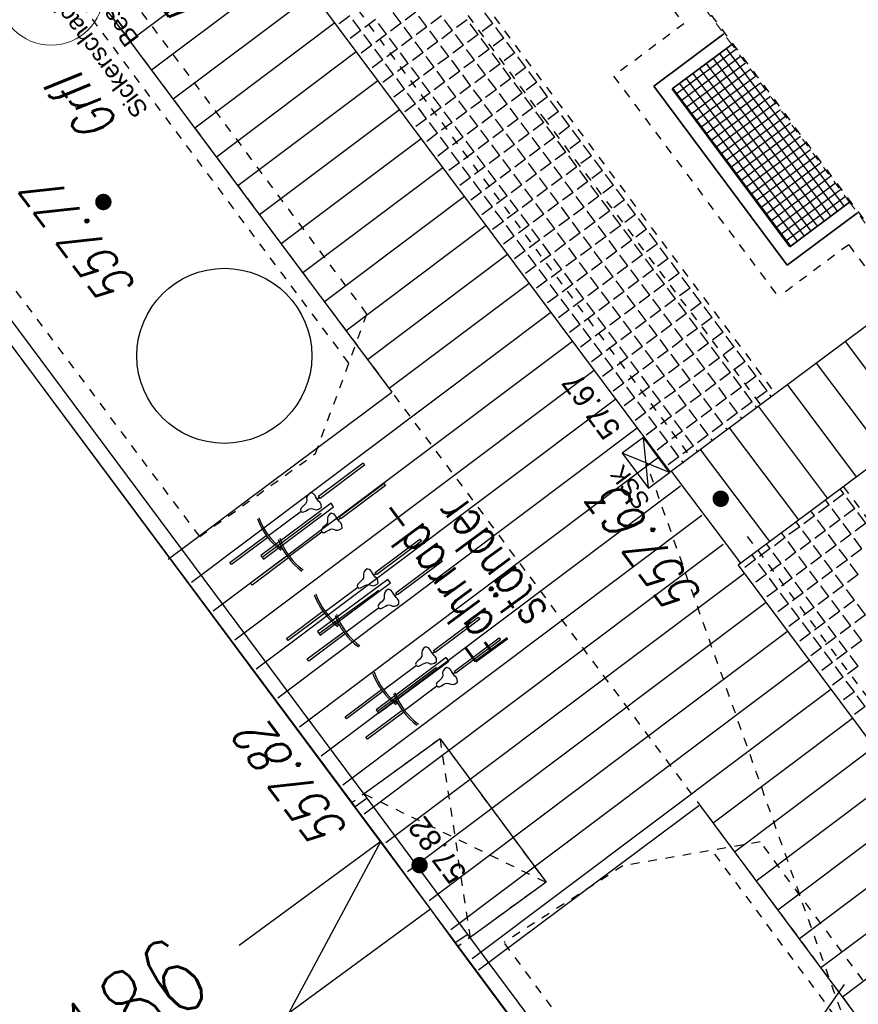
# Model space of a CAD drawing. Header units: metres. Extents: x 2 to 485, y 6 to 594.
# Tile 48 of 176: x 231 to 241, y 229 to 241. Entities that reach past the tile are written whole.
import ezdxf
from ezdxf.enums import TextEntityAlignment as Align

# ---------------------------------------------------------------- set-up
doc = ezdxf.new("R2010")
doc.units = ezdxf.units.M
doc.header["$LTSCALE"] = 0.0125
for name, pattern in [('237-14_Züricher Str._GL_3_RW_2014-11-28_bea$0$STRICHLINIE2', [9.525, 6.35, -3.175]), ('237-14_Züricher Str._GL_3_RW_2014-11-28_bea$0$STRICHPUNKT2', [12.7, 6.35, -3.175, 0, -3.175]), ('250', [0]), ('260241_A_bea$0$GESTRICHELTX2', [0.7, 0.5, -0.2]), ('260241_A_bea$0$PUNKTIERT', [0.2, 0, -0.2]), ('GESTRICHELT', [0.4, 0.2, -0.2]), ('GEWOFAG_Hof 3_141022_Grundriss_bea$0$AUSGEZOGEN', [0]), ('GEWOFAG_Hof 3_141022_Grundriss_bea$0$VERDECKT2_S2', [0.15, 0.1, -0.05])]:
    doc.linetypes.add(name, pattern=pattern)
for name, color, linetype in [('237-14_Züricher Str._GL_3_RW_2014-11-28_bea$0$_GRU_Drainage', 54, '237-14_Züricher Str._GL_3_RW_2014-11-28_bea$0$STRICHPUNKT2'), ('237-14_Züricher Str._GL_3_RW_2014-11-28_bea$0$_GRU_Regenwasser', 150, '237-14_Züricher Str._GL_3_RW_2014-11-28_bea$0$STRICHLINIE2'), ('260241_A_bea$0$B10_GEBAEUDE', 1, 'Continuous'), ('260241_A_bea$0$B13_GEB_ZUBEHOER', 12, 'Continuous'), ('260241_A_bea$0$B14_GEB_ZUB_GESTR', 12, 'Continuous'), ('260241_A_bea$0$B15_GEB_TXT', 12, 'Continuous'), ('260241_A_bea$0$B25_EINFASS_GEPKT', 7, '260241_A_bea$0$PUNKTIERT'), ('260241_A_bea$0$B28_VEINFASS_TXT', 5, 'Continuous'), ('260241_A_bea$0$B34_ZUBEHOER_1', 6, 'Continuous'), ('260241_A_bea$0$B53_HAUPTHOEHEN', 4, 'Continuous'), ('260241_A_bea$0$B54_HOEHEN', 253, 'Continuous'), ('f_baum', 3, 'Continuous'), ('f_entwässerung', 170, 'Continuous'), ('f_fahrrad', 201, 'Continuous'), ('f_fahrradbügel', 152, 'Continuous'), ('f_feuerwehr', 10, 'Continuous'), ('f_schraff', 251, 'Continuous'), ('f_text_100', 7, 'Continuous'), ('f_weg', 2, 'Continuous')]:
    doc.layers.add(name, color=color, linetype=linetype)
doc.layers.add('GEWOFAG_Hof 3_141022_Grundriss_bea$0$STANDARD', color=7, linetype='GEWOFAG_Hof 3_141022_Grundriss_bea$0$AUSGEZOGEN', lineweight=13)
doc.styles.add('260241_A_bea$0$ROMANS', font='ROMANS')
doc.styles.add('GEWOFAG_Hof 3_141022_Grundriss_bea$0$ARIAL', font='arial.ttf')

# ---------------------------------------------------------------- blocks, each defined once
blk = doc.blocks.new('260241_A_bea$0$HOEHENPKT_ZENTR')
at = {"const_width": 0.75}
blk.add_lwpolyline([(-0.375, 0, 1), (0.375, 0, 1)], format="xyb", close=True, dxfattribs=at)

msp = doc.modelspace()

# ---------------------------------------------------------------- linework, layer by layer
at = {"layer": '237-14_Züricher Str._GL_3_RW_2014-11-28_bea$0$_GRU_Drainage'}
for p, q in [((233.202, 248.418), (239.062, 240.563)), ((239.062, 240.563), (238.261, 239.965)), ((238.261, 239.965), (240.144, 237.44)), ((240.946, 238.038), (240.144, 237.44)), ((240.946, 238.038), (249.322, 226.813))]:
    msp.add_line(p, q, dxfattribs=at)
at = {"layer": '237-14_Züricher Str._GL_3_RW_2014-11-28_bea$0$_GRU_Regenwasser', "ltscale": 0.05}
msp.add_line((241.189, 228.348), (238.638, 235.542), dxfattribs=at)
at = {"layer": '260241_A_bea$0$B10_GEBAEUDE', "color": 7, "linetype": 'Continuous'}
for p, q in [((235.273, 231.664), (227.198, 242.499)), ((235.308, 231.615), (235.273, 231.664)), ((235.6, 231.222), (235.308, 231.615)), ((236.168, 230.449), (235.6, 231.222)), ((236.449, 230.062), (236.168, 230.449)), ((236.48, 230.019), (236.449, 230.062)), ((241.94, 222.7), (236.48, 230.019))]:
    msp.add_line(p, q, dxfattribs=at)
at = {"layer": '260241_A_bea$0$B13_GEB_ZUBEHOER', "color": 7, "linetype": 'Continuous'}
for p, q in [((235.446, 231.716), (227.341, 242.597)), ((236.277, 232.393), (235.411, 231.763)), ((236.277, 232.393), (237.488, 230.754)), ((235.446, 231.716), (235.308, 231.615)), ((236.594, 230.158), (235.446, 231.716)), ((233.984, 230.035), (235.6, 231.222)), ((235.6, 231.222), (234.551, 229.262)), ((237.488, 230.754), (236.62, 230.122)), ((234.551, 229.262), (236.168, 230.449)), ((236.594, 230.158), (236.449, 230.062)), ((242.112, 222.753), (236.594, 230.158))]:
    msp.add_line(p, q, dxfattribs=at)
at = {"layer": '260241_A_bea$0$B14_GEB_ZUB_GESTR', "color": 7, "linetype": '260241_A_bea$0$GESTRICHELTX2'}
for p, q in [((236.277, 232.393), (236.62, 230.122)), ((235.411, 231.763), (237.488, 230.754))]:
    msp.add_line(p, q, dxfattribs=at)
at = {"layer": '260241_A_bea$0$B25_EINFASS_GEPKT', "color": 7, "linetype": '260241_A_bea$0$PUNKTIERT', "ltscale": 0.5}
for p, q in [((231.844, 247.092), (237.456, 239.49)), ((231.044, 246.493), (239.16, 235.584)), ((235.442, 237.246), (230.78, 243.497)), ((235.235, 236.686), (230.224, 243.406)), ((233.532, 234.704), (227.763, 242.418)), ((237.456, 239.49), (239.962, 236.181)), ((234.855, 235.651), (235.442, 237.246)), ((233.532, 234.704), (234.855, 235.651)), ((239.788, 234.704), (246.867, 225.222)), ((236.277, 232.393), (235.273, 231.664)), ((236.277, 232.393), (237.488, 230.754)), ((239.936, 231.215), (238.366, 230.94)), ((242.062, 228.35), (239.936, 231.215)), ((241.86, 227.783), (239.385, 231.119)), ((238.366, 230.94), (237.009, 230.065)), ((237.488, 230.754), (236.48, 230.019)), ((240.166, 225.791), (237.009, 230.065))]:
    msp.add_line(p, q, dxfattribs=at)
at = {"layer": '260241_A_bea$0$B28_VEINFASS_TXT', "color": 252, "linetype": 'Continuous'}
msp.add_line((240.895, 229.585), (240.582, 229.14), dxfattribs=at)
at = {"layer": '260241_A_bea$0$B34_ZUBEHOER_1', "color": 252, "linetype": 'Continuous'}
for p, q in [((234.245, 234.466), (234.921, 234.97)), ((234.894, 233.597), (235.579, 234.089)), ((236.237, 233.208), (235.561, 232.704))]:
    msp.add_line(p, q, dxfattribs=at)
at = {"layer": 'f_baum'}
msp.add_circle((233.813, 236.768), 1, dxfattribs=at)
at = {"layer": 'f_entwässerung', "color": 170}
for p, q in [((238.601, 235.835), (238.36, 235.656)), ((238.9, 235.434), (238.601, 235.835)), ((238.659, 235.255), (238.601, 235.835)), ((238.36, 235.656), (238.659, 235.255)), ((238.9, 235.434), (238.36, 235.656)), ((238.659, 235.255), (238.9, 235.434))]:
    msp.add_line(p, q, dxfattribs=at)
at = {"layer": 'f_fahrrad'}
for p, q in [((234.759, 235.165), (234.753, 235.142)), ((234.753, 235.142), (234.754, 235.115)), ((234.773, 235.185), (234.759, 235.165)), ((234.797, 235.205), (234.773, 235.185)), ((234.831, 235.192), (234.797, 235.205)), ((234.85, 235.171), (234.831, 235.192)), ((234.858, 235.152), (234.85, 235.171)), ((234.89, 235.109), (234.855, 235.157)), ((234.874, 235.131), (234.858, 235.152)), ((234.874, 235.131), (234.898, 235.149)), ((234.89, 235.109), (234.874, 235.131)), ((234.874, 235.131), (234.874, 235.131)), ((234.874, 235.131), (234.874, 235.131)), ((234.874, 235.131), (234.874, 235.131)), ((234.874, 235.131), (234.874, 235.131)), ((234.689, 235.026), (234.682, 235.009)), ((234.706, 235.044), (234.689, 235.026)), ((234.729, 235.065), (234.706, 235.044)), ((234.743, 235.08), (234.729, 235.065)), ((234.753, 235.099), (234.743, 235.08)), ((234.754, 235.115), (234.753, 235.099)), ((234.769, 235.012), (234.787, 235.02)), ((234.787, 235.02), (234.809, 235.025)), ((234.809, 235.025), (234.824, 235.021)), ((234.824, 235.021), (234.849, 235.012)), ((234.873, 235.01), (234.897, 235.019)), ((234.905, 235.096), (234.89, 235.109)), ((234.897, 235.019), (234.922, 235.036)), ((234.92, 235.071), (234.905, 235.096)), ((234.922, 235.036), (234.92, 235.071)), ((234.317, 234.715), (234.689, 234.993)), ((234.682, 235.009), (234.688, 234.993)), ((234.688, 234.993), (234.702, 234.983)), ((234.702, 234.983), (234.72, 234.985)), ((234.72, 234.985), (234.741, 234.995)), ((234.741, 234.995), (234.769, 235.012)), ((234.849, 235.012), (234.873, 235.01)), ((234.996, 234.931), (234.99, 234.908)), ((234.99, 234.908), (234.992, 234.881)), ((235.011, 234.951), (234.996, 234.931)), ((235.034, 234.97), (235.011, 234.951)), ((235.068, 234.958), (235.034, 234.97)), ((235.087, 234.936), (235.068, 234.958)), ((235.095, 234.918), (235.087, 234.936)), ((235.127, 234.875), (235.092, 234.922)), ((235.111, 234.896), (235.095, 234.918)), ((235.111, 234.896), (235.135, 234.915)), ((234.926, 234.792), (234.919, 234.775)), ((234.943, 234.809), (234.926, 234.792)), ((234.966, 234.831), (234.943, 234.809)), ((234.98, 234.846), (234.966, 234.831)), ((234.991, 234.865), (234.98, 234.846)), ((234.992, 234.881), (234.991, 234.865)), ((235.127, 234.875), (235.111, 234.896)), ((235.111, 234.896), (235.111, 234.896)), ((235.111, 234.896), (235.111, 234.896)), ((235.111, 234.896), (235.111, 234.896)), ((235.111, 234.896), (235.111, 234.896)), ((235.142, 234.862), (235.127, 234.875)), ((235.134, 234.784), (235.159, 234.801)), ((235.157, 234.837), (235.142, 234.862)), ((235.159, 234.801), (235.157, 234.837)), ((234.554, 234.481), (234.926, 234.758)), ((234.919, 234.775), (234.925, 234.759)), ((234.925, 234.759), (234.939, 234.748)), ((234.939, 234.748), (234.957, 234.75)), ((234.957, 234.75), (234.978, 234.761)), ((234.978, 234.761), (235.006, 234.777)), ((235.006, 234.777), (235.024, 234.786)), ((235.024, 234.786), (235.046, 234.79)), ((235.046, 234.79), (235.061, 234.787)), ((235.061, 234.787), (235.086, 234.777)), ((235.086, 234.777), (235.111, 234.776)), ((235.111, 234.776), (235.134, 234.784)), ((235.402, 234.231), (235.391, 234.212)), ((235.407, 234.297), (235.401, 234.274)), ((235.401, 234.274), (235.403, 234.247)), ((235.403, 234.247), (235.402, 234.231)), ((235.422, 234.317), (235.407, 234.297)), ((235.446, 234.336), (235.422, 234.317)), ((235.479, 234.324), (235.446, 234.336)), ((235.498, 234.302), (235.479, 234.324)), ((235.507, 234.284), (235.498, 234.302)), ((235.538, 234.241), (235.503, 234.288)), ((235.522, 234.262), (235.507, 234.284)), ((235.522, 234.262), (235.547, 234.28)), ((235.538, 234.241), (235.522, 234.262)), ((235.522, 234.262), (235.522, 234.262)), ((235.522, 234.262), (235.522, 234.262)), ((235.522, 234.262), (235.522, 234.262)), ((235.522, 234.262), (235.522, 234.262)), ((235.554, 234.228), (235.538, 234.241)), ((234.966, 233.847), (235.337, 234.124)), ((235.337, 234.158), (235.33, 234.141)), ((235.33, 234.141), (235.336, 234.125)), ((235.336, 234.125), (235.35, 234.114)), ((235.354, 234.175), (235.337, 234.158)), ((235.35, 234.114), (235.368, 234.116)), ((235.378, 234.197), (235.354, 234.175)), ((235.368, 234.116), (235.39, 234.127)), ((235.391, 234.212), (235.378, 234.197)), ((235.39, 234.127), (235.417, 234.143)), ((235.417, 234.143), (235.436, 234.152)), ((235.436, 234.152), (235.457, 234.156)), ((235.457, 234.156), (235.472, 234.153)), ((235.472, 234.153), (235.498, 234.143)), ((235.498, 234.143), (235.522, 234.142)), ((235.522, 234.142), (235.545, 234.15)), ((235.545, 234.15), (235.571, 234.167)), ((235.568, 234.203), (235.554, 234.228)), ((235.571, 234.167), (235.568, 234.203)), ((235.645, 234.063), (235.638, 234.039)), ((235.638, 234.039), (235.64, 234.012)), ((235.64, 234.012), (235.639, 233.997)), ((235.659, 234.083), (235.645, 234.063)), ((235.683, 234.102), (235.659, 234.083)), ((235.716, 234.089), (235.683, 234.102)), ((235.736, 234.068), (235.716, 234.089)), ((235.744, 234.049), (235.736, 234.068)), ((235.776, 234.007), (235.741, 234.054)), ((235.76, 234.028), (235.744, 234.049)), ((235.76, 234.028), (235.784, 234.046)), ((235.776, 234.007), (235.76, 234.028)), ((235.76, 234.028), (235.76, 234.028)), ((235.76, 234.028), (235.76, 234.028)), ((235.76, 234.028), (235.76, 234.028)), ((235.76, 234.028), (235.76, 234.028)), ((235.791, 233.993), (235.776, 234.007)), ((235.575, 233.923), (235.568, 233.907)), ((235.568, 233.907), (235.574, 233.891)), ((235.591, 233.941), (235.575, 233.923)), ((235.615, 233.962), (235.591, 233.941)), ((235.606, 233.882), (235.627, 233.893)), ((235.629, 233.977), (235.615, 233.962)), ((235.627, 233.893), (235.655, 233.909)), ((235.639, 233.997), (235.629, 233.977)), ((235.655, 233.909), (235.673, 233.918)), ((235.673, 233.918), (235.694, 233.922)), ((235.694, 233.922), (235.71, 233.918)), ((235.71, 233.918), (235.735, 233.909)), ((235.735, 233.909), (235.759, 233.908)), ((235.759, 233.908), (235.783, 233.916)), ((235.783, 233.916), (235.808, 233.933)), ((235.806, 233.969), (235.791, 233.993)), ((235.808, 233.933), (235.806, 233.969)), ((235.203, 233.613), (235.575, 233.89)), ((235.574, 233.891), (235.588, 233.88)), ((235.588, 233.88), (235.606, 233.882)), ((236.113, 233.443), (236.089, 233.423)), ((236.147, 233.43), (236.113, 233.443)), ((236.069, 233.337), (236.059, 233.318)), ((236.075, 233.403), (236.069, 233.38)), ((236.069, 233.38), (236.07, 233.353)), ((236.07, 233.353), (236.069, 233.337)), ((236.089, 233.423), (236.075, 233.403)), ((236.166, 233.409), (236.147, 233.43)), ((236.174, 233.39), (236.166, 233.409)), ((236.206, 233.347), (236.171, 233.395)), ((236.19, 233.369), (236.174, 233.39)), ((236.19, 233.369), (236.214, 233.387)), ((236.206, 233.347), (236.19, 233.369)), ((236.19, 233.369), (236.19, 233.369)), ((236.19, 233.369), (236.19, 233.369)), ((236.19, 233.369), (236.19, 233.369)), ((236.19, 233.369), (236.19, 233.369)), ((236.221, 233.334), (236.206, 233.347)), ((236.236, 233.309), (236.221, 233.334)), ((235.633, 232.953), (236.005, 233.231)), ((236.005, 233.264), (235.998, 233.247)), ((235.998, 233.247), (236.004, 233.231)), ((236.004, 233.231), (236.018, 233.221)), ((236.022, 233.282), (236.005, 233.264)), ((236.018, 233.221), (236.036, 233.223)), ((236.045, 233.303), (236.022, 233.282)), ((236.036, 233.223), (236.057, 233.233)), ((236.059, 233.318), (236.045, 233.303)), ((236.057, 233.233), (236.085, 233.25)), ((236.085, 233.25), (236.103, 233.258)), ((236.103, 233.258), (236.125, 233.263)), ((236.125, 233.263), (236.14, 233.259)), ((236.14, 233.259), (236.165, 233.25)), ((236.165, 233.25), (236.189, 233.248)), ((236.189, 233.248), (236.213, 233.257)), ((236.213, 233.257), (236.238, 233.274)), ((236.238, 233.274), (236.236, 233.309)), ((236.312, 233.169), (236.306, 233.146)), ((236.306, 233.146), (236.308, 233.119)), ((236.308, 233.119), (236.307, 233.103)), ((236.327, 233.189), (236.312, 233.169)), ((236.35, 233.208), (236.327, 233.189)), ((236.384, 233.196), (236.35, 233.208)), ((236.403, 233.174), (236.384, 233.196)), ((236.411, 233.156), (236.403, 233.174)), ((236.443, 233.113), (236.408, 233.16)), ((236.427, 233.134), (236.411, 233.156)), ((236.427, 233.134), (236.451, 233.153)), ((236.443, 233.113), (236.427, 233.134)), ((236.427, 233.134), (236.427, 233.134)), ((236.427, 233.134), (236.427, 233.134)), ((236.427, 233.134), (236.427, 233.134)), ((236.427, 233.134), (236.427, 233.134)), ((236.458, 233.1), (236.443, 233.113)), ((235.87, 232.719), (236.242, 232.996)), ((236.242, 233.03), (236.235, 233.013)), ((236.235, 233.013), (236.241, 232.997)), ((236.241, 232.997), (236.255, 232.986)), ((236.259, 233.047), (236.242, 233.03)), ((236.282, 233.069), (236.259, 233.047)), ((236.273, 232.988), (236.294, 232.999)), ((236.296, 233.084), (236.282, 233.069)), ((236.294, 232.999), (236.322, 233.015)), ((236.307, 233.103), (236.296, 233.084)), ((236.322, 233.015), (236.34, 233.024)), ((236.34, 233.024), (236.362, 233.028)), ((236.362, 233.028), (236.377, 233.025)), ((236.377, 233.025), (236.402, 233.015)), ((236.402, 233.015), (236.427, 233.014)), ((236.427, 233.014), (236.45, 233.022)), ((236.45, 233.022), (236.475, 233.039)), ((236.473, 233.075), (236.458, 233.1)), ((236.475, 233.039), (236.473, 233.075)), ((236.255, 232.986), (236.273, 232.988))]:
    msp.add_line(p, q, dxfattribs=at)
for points in [[(235.416, 235.52), (234.906, 235.139), (234.888, 235.163), (235.398, 235.544)], [(235.654, 235.285), (235.143, 234.904), (235.125, 234.928), (235.636, 235.309)], [(234.309, 234.693), (233.893, 234.383), (233.876, 234.407), (234.291, 234.717)], [(236.065, 234.651), (235.554, 234.27), (235.536, 234.294), (236.047, 234.675)], [(234.546, 234.459), (234.131, 234.149), (234.113, 234.173), (234.528, 234.483)], [(236.302, 234.417), (235.792, 234.036), (235.774, 234.06), (236.284, 234.441)], [(234.957, 233.825), (234.542, 233.515), (234.524, 233.539), (234.939, 233.849)], [(236.732, 233.758), (236.222, 233.377), (236.204, 233.401), (236.714, 233.782)], [(235.195, 233.59), (234.779, 233.281), (234.761, 233.305), (235.177, 233.614)], [(236.97, 233.523), (236.459, 233.142), (236.441, 233.166), (236.952, 233.547)], [(235.625, 232.931), (235.209, 232.621), (235.192, 232.645), (235.607, 232.955)], [(235.862, 232.697), (235.447, 232.387), (235.429, 232.411), (235.844, 232.721)]]:
    msp.add_lwpolyline(points, close=True, dxfattribs=at)
for centre, radius, start, end in [((234.928, 235.172), 0.783, 199.8541, 233.2623), ((234.928, 235.172), 0.763, 199.3978, 233.7088), ((235.166, 234.937), 0.763, 199.3978, 233.7088), ((235.166, 234.937), 0.783, 199.8541, 233.2623), ((235.577, 234.303), 0.783, 199.8541, 233.2623), ((235.577, 234.303), 0.763, 199.3978, 233.7088), ((235.814, 234.069), 0.783, 199.8541, 233.2623), ((235.814, 234.069), 0.763, 199.3978, 233.7088), ((236.244, 233.41), 0.783, 199.8541, 233.2623), ((236.244, 233.41), 0.763, 199.3978, 233.7088), ((236.482, 233.175), 0.783, 199.8541, 233.2623), ((236.482, 233.175), 0.763, 199.3978, 233.7088)]:
    msp.add_arc(centre, radius, start, end, dxfattribs=at)
at = {"layer": 'f_fahrradbügel', "linetype": '250'}
for p, q in [((235.032, 235.083), (234.23, 234.486)), ((234.26, 234.446), (235.062, 235.043)), ((235.062, 235.043), (235.032, 235.083)), ((234.23, 234.486), (234.26, 234.446)), ((235.681, 234.214), (234.879, 233.617)), ((234.908, 233.577), (235.711, 234.174)), ((235.711, 234.174), (235.681, 234.214)), ((234.879, 233.617), (234.908, 233.577)), ((236.348, 233.321), (235.546, 232.724)), ((235.576, 232.684), (236.378, 233.281)), ((236.378, 233.281), (236.348, 233.321)), ((235.546, 232.724), (235.576, 232.684))]:
    msp.add_line(p, q, dxfattribs=at)
at = {"layer": 'f_feuerwehr', "linetype": 'GESTRICHELT'}
for p, q in [((214.014, 274.64), (241.711, 237.532)), ((212.013, 273.978), (240.108, 236.336)), ((207.761, 273.827), (237.303, 234.242)), ((240.885, 235.274), (246.387, 227.902)), ((237.303, 234.242), (243.582, 225.809))]:
    msp.add_line(p, q, dxfattribs=at)
at = {"layer": 'f_schraff', "linetype": 'Continuous'}
for p, q in [((234.334, 241.564), (232.735, 240.363)), ((234.581, 241.233), (232.982, 240.032)), ((234.828, 240.903), (233.228, 239.701)), ((235.246, 240.654), (235.124, 240.563)), ((235.833, 240.569), (235.742, 240.691)), ((236.001, 240.694), (235.879, 240.603)), ((236.126, 240.526), (236.035, 240.648)), ((236.294, 240.652), (236.172, 240.56)), ((236.88, 240.566), (236.789, 240.688)), ((235.074, 240.572), (233.475, 239.371)), ((235.372, 240.486), (235.28, 240.608)), ((235.539, 240.612), (235.417, 240.52)), ((235.665, 240.444), (235.574, 240.566)), ((235.833, 240.569), (235.711, 240.478)), ((236.419, 240.484), (236.328, 240.606)), ((236.587, 240.609), (236.465, 240.518)), ((236.713, 240.441), (236.621, 240.563)), ((236.88, 240.566), (236.758, 240.475)), ((235.372, 240.486), (235.249, 240.395)), ((235.497, 240.318), (235.406, 240.44)), ((235.665, 240.444), (235.543, 240.352)), ((235.958, 240.401), (235.867, 240.523)), ((236.126, 240.526), (236.004, 240.435)), ((236.251, 240.358), (236.16, 240.48)), ((236.419, 240.484), (236.297, 240.392)), ((236.545, 240.316), (236.453, 240.438)), ((236.713, 240.441), (236.59, 240.35)), ((237.006, 240.398), (236.915, 240.52)), ((235.497, 240.318), (235.375, 240.227)), ((235.79, 240.276), (235.699, 240.398)), ((235.958, 240.401), (235.836, 240.31)), ((236.083, 240.233), (235.992, 240.355)), ((236.251, 240.358), (236.129, 240.267)), ((236.377, 240.19), (236.285, 240.312)), ((236.545, 240.316), (236.422, 240.225)), ((236.838, 240.273), (236.747, 240.395)), ((237.006, 240.398), (236.884, 240.307)), ((237.131, 240.23), (237.04, 240.353)), ((235.321, 240.241), (233.722, 239.04)), ((235.622, 240.15), (235.531, 240.272)), ((235.79, 240.276), (235.668, 240.184)), ((235.915, 240.108), (235.824, 240.23)), ((236.083, 240.233), (235.961, 240.142)), ((236.67, 240.148), (236.579, 240.27)), ((236.838, 240.273), (236.716, 240.182)), ((236.963, 240.105), (236.872, 240.227)), ((237.131, 240.23), (237.009, 240.139)), ((235.622, 240.15), (235.5, 240.059)), ((235.747, 239.982), (235.656, 240.105)), ((235.915, 240.108), (235.793, 240.017)), ((236.209, 240.065), (236.118, 240.187)), ((236.377, 240.19), (236.254, 240.099)), ((236.502, 240.022), (236.411, 240.145)), ((236.67, 240.148), (236.548, 240.057)), ((236.795, 239.98), (236.704, 240.102)), ((236.963, 240.105), (236.841, 240.014)), ((237.256, 240.062), (237.165, 240.185)), ((235.747, 239.982), (235.625, 239.891)), ((236.041, 239.94), (235.95, 240.062)), ((236.209, 240.065), (236.087, 239.974)), ((236.334, 239.897), (236.243, 240.019)), ((236.502, 240.022), (236.38, 239.931)), ((236.627, 239.854), (236.536, 239.977)), ((236.795, 239.98), (236.673, 239.889)), ((237.088, 239.937), (236.997, 240.059)), ((237.256, 240.062), (237.134, 239.971)), ((237.382, 239.894), (237.291, 240.017)), ((235.568, 239.91), (233.969, 238.709)), ((235.873, 239.814), (235.782, 239.937)), ((236.041, 239.94), (235.919, 239.849)), ((236.166, 239.772), (236.075, 239.894)), ((236.334, 239.897), (236.212, 239.806)), ((236.627, 239.854), (236.505, 239.763)), ((236.921, 239.812), (236.829, 239.934)), ((237.088, 239.937), (236.966, 239.846)), ((237.214, 239.769), (237.123, 239.891)), ((237.382, 239.894), (237.26, 239.803)), ((235.873, 239.814), (235.751, 239.723)), ((235.998, 239.646), (235.907, 239.769)), ((236.166, 239.772), (236.044, 239.681)), ((236.459, 239.729), (236.368, 239.851)), ((236.753, 239.686), (236.661, 239.809)), ((236.921, 239.812), (236.798, 239.721)), ((237.046, 239.644), (236.955, 239.766)), ((237.214, 239.769), (237.092, 239.678)), ((237.507, 239.727), (237.416, 239.849)), ((235.998, 239.646), (235.876, 239.555)), ((236.291, 239.604), (236.2, 239.726)), ((236.459, 239.729), (236.337, 239.638)), ((236.585, 239.561), (236.493, 239.683)), ((236.753, 239.686), (236.63, 239.595)), ((236.878, 239.519), (236.787, 239.641)), ((237.046, 239.644), (236.924, 239.553)), ((237.339, 239.601), (237.248, 239.723)), ((237.507, 239.727), (237.385, 239.635)), ((237.632, 239.559), (237.541, 239.681)), ((235.815, 239.579), (234.216, 238.378)), ((236.123, 239.478), (236.032, 239.601)), ((236.291, 239.604), (236.169, 239.513)), ((236.417, 239.436), (236.326, 239.558)), ((236.585, 239.561), (236.462, 239.47)), ((236.878, 239.519), (236.756, 239.427)), ((237.171, 239.476), (237.08, 239.598)), ((237.339, 239.601), (237.217, 239.51)), ((237.464, 239.433), (237.373, 239.555)), ((237.632, 239.559), (237.51, 239.467)), ((236.123, 239.478), (236.001, 239.387)), ((236.249, 239.311), (236.158, 239.433)), ((236.417, 239.436), (236.295, 239.345)), ((236.71, 239.393), (236.619, 239.515)), ((237.003, 239.351), (236.912, 239.473)), ((237.171, 239.476), (237.049, 239.385)), ((237.296, 239.308), (237.205, 239.43)), ((237.464, 239.433), (237.342, 239.342)), ((237.758, 239.391), (237.667, 239.513)), ((236.249, 239.311), (236.127, 239.219)), ((236.542, 239.268), (236.451, 239.39)), ((236.71, 239.393), (236.588, 239.302)), ((236.835, 239.225), (236.744, 239.347)), ((237.003, 239.351), (236.881, 239.259)), ((237.129, 239.183), (237.037, 239.305)), ((237.296, 239.308), (237.174, 239.217)), ((237.59, 239.265), (237.499, 239.387)), ((237.758, 239.391), (237.636, 239.299)), ((237.883, 239.223), (237.792, 239.345)), ((236.062, 239.249), (234.463, 238.047)), ((236.374, 239.143), (236.283, 239.265)), ((236.542, 239.268), (236.42, 239.177)), ((236.667, 239.1), (236.576, 239.222)), ((236.835, 239.225), (236.713, 239.134)), ((236.961, 239.057), (236.869, 239.179)), ((237.129, 239.183), (237.006, 239.091)), ((237.422, 239.14), (237.331, 239.262)), ((237.59, 239.265), (237.468, 239.174)), ((237.715, 239.097), (237.624, 239.22)), ((237.883, 239.223), (237.761, 239.132)), ((236.374, 239.143), (236.252, 239.051)), ((236.499, 238.975), (236.408, 239.097)), ((236.667, 239.1), (236.545, 239.009)), ((237.254, 239.015), (237.163, 239.137)), ((237.422, 239.14), (237.3, 239.049)), ((237.547, 238.972), (237.456, 239.094)), ((237.715, 239.097), (237.593, 239.006)), ((238.008, 239.055), (237.917, 239.177)), ((236.499, 238.975), (236.377, 238.884)), ((236.793, 238.932), (236.701, 239.054)), ((236.961, 239.057), (236.838, 238.966)), ((237.086, 238.889), (236.995, 239.012)), ((237.254, 239.015), (237.132, 238.924)), ((237.379, 238.847), (237.288, 238.969)), ((237.547, 238.972), (237.425, 238.881)), ((237.84, 238.929), (237.749, 239.052)), ((238.008, 239.055), (237.886, 238.964)), ((238.134, 238.887), (238.042, 239.009)), ((236.309, 238.918), (234.71, 237.717)), ((236.625, 238.807), (236.534, 238.929)), ((236.793, 238.932), (236.67, 238.841)), ((236.918, 238.764), (236.827, 238.886)), ((237.086, 238.889), (236.964, 238.798)), ((237.211, 238.721), (237.12, 238.844)), ((237.379, 238.847), (237.257, 238.756)), ((237.672, 238.804), (237.581, 238.926)), ((237.84, 238.929), (237.718, 238.838)), ((237.966, 238.761), (237.875, 238.884)), ((238.134, 238.887), (238.011, 238.796)), ((236.625, 238.807), (236.502, 238.716)), ((236.75, 238.639), (236.659, 238.761)), ((236.918, 238.764), (236.796, 238.673)), ((237.504, 238.679), (237.413, 238.801)), ((237.672, 238.804), (237.55, 238.713)), ((237.798, 238.636), (237.707, 238.758)), ((237.966, 238.761), (237.844, 238.67)), ((238.259, 238.719), (238.168, 238.841)), ((236.75, 238.639), (236.628, 238.548)), ((237.043, 238.596), (236.952, 238.718)), ((237.211, 238.721), (237.089, 238.63)), ((237.336, 238.553), (237.245, 238.676)), ((237.504, 238.679), (237.382, 238.588)), ((237.63, 238.511), (237.539, 238.633)), ((237.798, 238.636), (237.676, 238.545)), ((238.091, 238.593), (238, 238.716)), ((238.259, 238.719), (238.137, 238.628)), ((238.384, 238.551), (238.293, 238.673)), ((236.556, 238.587), (234.957, 237.386)), ((236.875, 238.471), (236.784, 238.593)), ((237.043, 238.596), (236.921, 238.505)), ((237.169, 238.428), (237.077, 238.55)), ((237.336, 238.553), (237.214, 238.462)), ((237.462, 238.386), (237.371, 238.508)), ((237.63, 238.511), (237.508, 238.42)), ((237.923, 238.468), (237.832, 238.59)), ((238.091, 238.593), (237.969, 238.502)), ((238.216, 238.426), (238.125, 238.548)), ((238.384, 238.551), (238.262, 238.46)), ((238.51, 238.383), (238.418, 238.505)), ((236.875, 238.471), (236.753, 238.38)), ((237.001, 238.303), (236.909, 238.425)), ((237.169, 238.428), (237.046, 238.337)), ((237.755, 238.343), (237.664, 238.465)), ((237.923, 238.468), (237.801, 238.377)), ((238.048, 238.3), (237.957, 238.422)), ((238.216, 238.426), (238.094, 238.334)), ((237.001, 238.303), (236.878, 238.212)), ((237.294, 238.26), (237.203, 238.382)), ((237.462, 238.386), (237.34, 238.294)), ((237.587, 238.218), (237.496, 238.34)), ((237.755, 238.343), (237.633, 238.252)), ((237.88, 238.175), (237.789, 238.297)), ((238.048, 238.3), (237.926, 238.209)), ((238.342, 238.258), (238.25, 238.38)), ((238.51, 238.383), (238.387, 238.292)), ((238.635, 238.215), (238.544, 238.337)), ((236.803, 238.256), (235.203, 237.055)), ((237.126, 238.135), (237.035, 238.257)), ((237.294, 238.26), (237.172, 238.169)), ((237.419, 238.092), (237.328, 238.214)), ((237.587, 238.218), (237.465, 238.126)), ((237.712, 238.05), (237.621, 238.172)), ((237.88, 238.175), (237.758, 238.084)), ((238.174, 238.132), (238.083, 238.254)), ((238.342, 238.258), (238.219, 238.166)), ((238.467, 238.09), (238.376, 238.212)), ((238.635, 238.215), (238.513, 238.124)), ((238.76, 238.047), (238.669, 238.169)), ((237.126, 238.135), (237.004, 238.044)), ((237.251, 237.967), (237.16, 238.089)), ((237.419, 238.092), (237.297, 238.001)), ((238.006, 238.007), (237.915, 238.129)), ((238.174, 238.132), (238.051, 238.041)), ((238.299, 237.964), (238.208, 238.086)), ((238.467, 238.09), (238.345, 237.999)), ((237.251, 237.967), (237.129, 237.876)), ((237.544, 237.924), (237.453, 238.046)), ((237.712, 238.05), (237.59, 237.958)), ((237.838, 237.882), (237.747, 238.004)), ((238.006, 238.007), (237.884, 237.916)), ((238.131, 237.839), (238.04, 237.961)), ((238.299, 237.964), (238.177, 237.873)), ((238.592, 237.922), (238.501, 238.044)), ((238.76, 238.047), (238.638, 237.956)), ((238.885, 237.879), (238.794, 238.001)), ((237.049, 237.926), (235.45, 236.724)), ((237.377, 237.799), (237.285, 237.921)), ((237.544, 237.924), (237.422, 237.833)), ((237.67, 237.756), (237.579, 237.878)), ((237.838, 237.882), (237.716, 237.791)), ((237.963, 237.714), (237.872, 237.836)), ((238.131, 237.839), (238.009, 237.748)), ((238.424, 237.796), (238.333, 237.919)), ((238.592, 237.922), (238.47, 237.831)), ((238.718, 237.754), (238.626, 237.876)), ((238.885, 237.879), (238.763, 237.788)), ((239.011, 237.711), (238.92, 237.833)), ((237.377, 237.799), (237.254, 237.708)), ((237.502, 237.631), (237.411, 237.753)), ((237.67, 237.756), (237.548, 237.665)), ((238.256, 237.671), (238.165, 237.793)), ((238.424, 237.796), (238.302, 237.705)), ((238.55, 237.628), (238.458, 237.751)), ((238.718, 237.754), (238.595, 237.663)), ((237.502, 237.631), (237.38, 237.54)), ((237.795, 237.588), (237.704, 237.711)), ((237.963, 237.714), (237.841, 237.623)), ((238.088, 237.546), (237.997, 237.668)), ((238.256, 237.671), (238.134, 237.58)), ((238.382, 237.503), (238.29, 237.625)), ((238.55, 237.628), (238.427, 237.537)), ((238.843, 237.586), (238.752, 237.708)), ((239.011, 237.711), (238.889, 237.62)), ((239.136, 237.543), (239.045, 237.665)), ((237.296, 237.595), (235.697, 236.394)), ((237.627, 237.463), (237.536, 237.585)), ((237.795, 237.588), (237.673, 237.497)), ((237.92, 237.42), (237.829, 237.543)), ((238.088, 237.546), (237.966, 237.455)), ((238.214, 237.378), (238.123, 237.5)), ((238.382, 237.503), (238.259, 237.412)), ((238.675, 237.46), (238.584, 237.583)), ((238.843, 237.586), (238.721, 237.495)), ((238.968, 237.418), (238.877, 237.54)), ((239.136, 237.543), (239.014, 237.452)), ((239.261, 237.375), (239.17, 237.497)), ((237.627, 237.463), (237.505, 237.372)), ((237.752, 237.295), (237.661, 237.417)), ((237.92, 237.42), (237.798, 237.329)), ((238.507, 237.335), (238.416, 237.457)), ((238.675, 237.46), (238.553, 237.369)), ((238.8, 237.293), (238.709, 237.415)), ((238.968, 237.418), (238.846, 237.327)), ((237.752, 237.295), (237.63, 237.204)), ((238.046, 237.252), (237.955, 237.375)), ((238.214, 237.378), (238.092, 237.287)), ((238.339, 237.21), (238.248, 237.332)), ((238.507, 237.335), (238.385, 237.244)), ((238.632, 237.167), (238.541, 237.289)), ((238.8, 237.293), (238.678, 237.201)), ((239.093, 237.25), (239.002, 237.372)), ((239.261, 237.375), (239.139, 237.284)), ((239.387, 237.207), (239.296, 237.329)), ((237.543, 237.264), (233.437, 234.18)), ((237.878, 237.127), (237.787, 237.249)), ((238.046, 237.252), (237.924, 237.161)), ((238.171, 237.085), (238.08, 237.207)), ((238.339, 237.21), (238.217, 237.119)), ((238.464, 237.042), (238.373, 237.164)), ((238.632, 237.167), (238.51, 237.076)), ((238.926, 237.125), (238.834, 237.247)), ((239.093, 237.25), (238.971, 237.159)), ((239.219, 237.082), (239.128, 237.204)), ((239.387, 237.207), (239.265, 237.116)), ((239.512, 237.039), (239.421, 237.161)), ((237.878, 237.127), (237.756, 237.036)), ((238.003, 236.959), (237.912, 237.081)), ((238.171, 237.085), (238.049, 236.993)), ((238.464, 237.042), (238.342, 236.951)), ((238.758, 236.999), (238.666, 237.121)), ((238.926, 237.125), (238.803, 237.033)), ((239.051, 236.957), (238.96, 237.079)), ((239.219, 237.082), (239.097, 236.991)), ((237.79, 236.933), (233.684, 233.849)), ((238.003, 236.959), (237.881, 236.868)), ((238.296, 236.917), (238.205, 237.039)), ((238.59, 236.874), (238.498, 236.996)), ((238.758, 236.999), (238.635, 236.908)), ((238.883, 236.831), (238.792, 236.953)), ((239.051, 236.957), (238.929, 236.865)), ((239.344, 236.914), (239.253, 237.036)), ((239.512, 237.039), (239.39, 236.948)), ((239.637, 236.871), (239.546, 236.993)), ((241.699, 235.88), (240.908, 236.933)), ((238.128, 236.791), (238.037, 236.913)), ((238.296, 236.917), (238.174, 236.825)), ((238.422, 236.749), (238.331, 236.871)), ((238.59, 236.874), (238.467, 236.783)), ((238.715, 236.706), (238.624, 236.828)), ((238.883, 236.831), (238.761, 236.74)), ((239.176, 236.789), (239.085, 236.911)), ((239.344, 236.914), (239.222, 236.823)), ((239.469, 236.746), (239.378, 236.868)), ((239.637, 236.871), (239.515, 236.78)), ((239.763, 236.703), (239.672, 236.826)), ((238.128, 236.791), (238.006, 236.7)), ((238.254, 236.623), (238.163, 236.745)), ((238.422, 236.749), (238.3, 236.657)), ((238.715, 236.706), (238.593, 236.615)), ((239.008, 236.663), (238.917, 236.786)), ((239.176, 236.789), (239.054, 236.698)), ((239.301, 236.621), (239.21, 236.743)), ((239.469, 236.746), (239.347, 236.655)), ((238.037, 236.602), (233.931, 233.518)), ((238.254, 236.623), (238.132, 236.532)), ((238.547, 236.581), (238.456, 236.703)), ((238.84, 236.538), (238.749, 236.66)), ((239.008, 236.663), (238.886, 236.572)), ((239.134, 236.495), (239.042, 236.618)), ((239.301, 236.621), (239.179, 236.53)), ((239.595, 236.578), (239.504, 236.7)), ((239.763, 236.703), (239.641, 236.612)), ((239.888, 236.535), (239.797, 236.658)), ((241.368, 235.634), (240.577, 236.686)), ((238.379, 236.455), (238.288, 236.578)), ((238.547, 236.581), (238.425, 236.49)), ((238.672, 236.413), (238.581, 236.535)), ((238.84, 236.538), (238.718, 236.447)), ((238.966, 236.37), (238.874, 236.492)), ((239.134, 236.495), (239.011, 236.404)), ((239.427, 236.453), (239.336, 236.575)), ((239.595, 236.578), (239.473, 236.487)), ((239.72, 236.41), (239.629, 236.532)), ((239.888, 236.535), (239.766, 236.444)), ((240.013, 236.367), (239.922, 236.49)), ((238.379, 236.455), (238.257, 236.364)), ((238.504, 236.287), (238.413, 236.41)), ((238.672, 236.413), (238.55, 236.322)), ((238.798, 236.245), (238.706, 236.367)), ((238.966, 236.37), (238.843, 236.279)), ((239.259, 236.327), (239.168, 236.45)), ((239.427, 236.453), (239.305, 236.362)), ((239.552, 236.285), (239.461, 236.407)), ((239.72, 236.41), (239.598, 236.319)), ((240.013, 236.367), (239.891, 236.276)), ((241.037, 235.387), (240.247, 236.439)), ((238.284, 236.272), (234.178, 233.187)), ((238.504, 236.287), (238.382, 236.196)), ((239.091, 236.202), (239, 236.324)), ((239.259, 236.327), (239.137, 236.236)), ((239.384, 236.159), (239.293, 236.282)), ((239.552, 236.285), (239.43, 236.194)), ((239.845, 236.242), (239.754, 236.364)), ((240.063, 236.301), (240.047, 236.322)), ((238.63, 236.119), (238.539, 236.242)), ((238.798, 236.245), (238.675, 236.154)), ((238.923, 236.077), (238.832, 236.199)), ((239.091, 236.202), (238.969, 236.111)), ((239.216, 236.034), (239.125, 236.156)), ((239.384, 236.159), (239.262, 236.068)), ((239.677, 236.117), (239.586, 236.239)), ((239.845, 236.242), (239.723, 236.151)), ((239.896, 236.175), (239.88, 236.196)), ((240.706, 235.14), (239.916, 236.192)), ((238.63, 236.119), (238.508, 236.028)), ((238.755, 235.952), (238.664, 236.074)), ((238.923, 236.077), (238.801, 235.986)), ((239.048, 235.909), (238.957, 236.031)), ((239.216, 236.034), (239.094, 235.943)), ((239.509, 235.992), (239.418, 236.114)), ((239.677, 236.117), (239.555, 236.026)), ((239.729, 236.048), (239.712, 236.071)), ((238.531, 235.941), (234.424, 232.856)), ((238.755, 235.952), (238.633, 235.86)), ((239.342, 235.866), (239.25, 235.988)), ((239.509, 235.992), (239.387, 235.9)), ((239.562, 235.921), (239.544, 235.946)), ((240.375, 234.893), (239.585, 235.945)), ((238.88, 235.784), (238.789, 235.906)), ((239.048, 235.909), (238.926, 235.818)), ((239.174, 235.741), (239.082, 235.863)), ((239.342, 235.866), (239.219, 235.775)), ((239.395, 235.795), (239.376, 235.82)), ((238.88, 235.784), (238.758, 235.692)), ((239.006, 235.616), (238.914, 235.738)), ((239.174, 235.741), (239.051, 235.65)), ((239.228, 235.668), (239.208, 235.695)), ((240.044, 234.647), (239.254, 235.699)), ((238.778, 235.61), (234.671, 232.526)), ((239.006, 235.616), (238.883, 235.524)), ((239.061, 235.542), (239.04, 235.57)), ((239.713, 234.4), (238.923, 235.452)), ((239.023, 235.278), (234.918, 232.195)), ((240.891, 235.192), (240.849, 235.247)), ((240.891, 235.192), (240.768, 235.101)), ((241.016, 235.024), (240.925, 235.146)), ((240.723, 235.067), (240.6, 234.975)), ((240.723, 235.067), (240.681, 235.122)), ((240.848, 234.899), (240.757, 235.021)), ((241.016, 235.024), (240.894, 234.933)), ((239.267, 234.945), (235.165, 231.864)), ((240.555, 234.941), (240.432, 234.85)), ((240.555, 234.941), (240.513, 234.997)), ((241.141, 234.856), (241.05, 234.978)), ((240.387, 234.816), (240.264, 234.725)), ((240.387, 234.816), (240.345, 234.871)), ((240.68, 234.773), (240.589, 234.895)), ((240.848, 234.899), (240.726, 234.807)), ((240.973, 234.731), (240.882, 234.853)), ((241.141, 234.856), (241.019, 234.765)), ((240.219, 234.691), (240.097, 234.599)), ((240.219, 234.691), (240.177, 234.746)), ((240.512, 234.648), (240.421, 234.77)), ((240.68, 234.773), (240.558, 234.682)), ((240.805, 234.605), (240.714, 234.727)), ((240.973, 234.731), (240.851, 234.639)), ((241.098, 234.563), (241.007, 234.685)), ((239.511, 234.612), (235.412, 231.533)), ((240.051, 234.565), (240.009, 234.621)), ((240.344, 234.523), (240.253, 234.645)), ((240.512, 234.648), (240.39, 234.557)), ((240.637, 234.48), (240.546, 234.602)), ((240.805, 234.605), (240.683, 234.514)), ((239.883, 234.44), (239.842, 234.495)), ((240.051, 234.565), (239.929, 234.474)), ((240.176, 234.397), (240.085, 234.519)), ((240.344, 234.523), (240.222, 234.431)), ((240.469, 234.355), (240.378, 234.477)), ((240.637, 234.48), (240.515, 234.389)), ((240.931, 234.437), (240.839, 234.559)), ((241.098, 234.563), (240.976, 234.472)), ((239.883, 234.44), (239.761, 234.349)), ((240.008, 234.272), (239.917, 234.394)), ((240.176, 234.397), (240.054, 234.306)), ((240.301, 234.229), (240.21, 234.352)), ((240.469, 234.355), (240.347, 234.264)), ((240.763, 234.312), (240.671, 234.434)), ((240.931, 234.437), (240.808, 234.346)), ((241.056, 234.269), (240.965, 234.392)), ((239.755, 234.28), (235.659, 231.203)), ((240.008, 234.272), (239.886, 234.181)), ((240.301, 234.229), (240.179, 234.138)), ((240.595, 234.187), (240.503, 234.309)), ((240.763, 234.312), (240.64, 234.221)), ((240.888, 234.144), (240.797, 234.266)), ((241.056, 234.269), (240.934, 234.178)), ((240.133, 234.104), (240.042, 234.226)), ((240.427, 234.061), (240.336, 234.184)), ((240.595, 234.187), (240.472, 234.096)), ((240.72, 234.019), (240.629, 234.141)), ((240.888, 234.144), (240.766, 234.053)), ((240.133, 234.104), (240.011, 234.013)), ((240.259, 233.936), (240.168, 234.058)), ((240.427, 234.061), (240.305, 233.97)), ((240.552, 233.893), (240.461, 234.016)), ((240.72, 234.019), (240.598, 233.928)), ((241.013, 233.976), (240.922, 234.098)), ((240.002, 233.949), (235.906, 230.872)), ((240.259, 233.936), (240.137, 233.845)), ((240.552, 233.893), (240.43, 233.802)), ((240.845, 233.851), (240.754, 233.973)), ((241.013, 233.976), (240.891, 233.885)), ((241.139, 233.808), (241.047, 233.93)), ((240.384, 233.768), (240.293, 233.89)), ((240.677, 233.725), (240.586, 233.848)), ((240.845, 233.851), (240.723, 233.76)), ((240.971, 233.683), (240.879, 233.805)), ((241.139, 233.808), (241.016, 233.717)), ((240.384, 233.768), (240.262, 233.677)), ((240.509, 233.6), (240.418, 233.722)), ((240.677, 233.725), (240.555, 233.634)), ((240.803, 233.558), (240.711, 233.68)), ((240.971, 233.683), (240.848, 233.592)), ((240.249, 233.618), (236.153, 230.541)), ((240.509, 233.6), (240.387, 233.509)), ((240.635, 233.432), (240.544, 233.554)), ((240.803, 233.558), (240.68, 233.466)), ((241.096, 233.515), (241.005, 233.637)), ((240.928, 233.39), (240.837, 233.512)), ((241.096, 233.515), (240.974, 233.424)), ((240.635, 233.432), (240.513, 233.341)), ((240.76, 233.264), (240.669, 233.386)), ((240.928, 233.39), (240.806, 233.298)), ((241.053, 233.222), (240.962, 233.344)), ((240.496, 233.287), (236.4, 230.21)), ((240.76, 233.264), (240.638, 233.173)), ((240.885, 233.096), (240.794, 233.218)), ((241.053, 233.222), (240.931, 233.131)), ((240.885, 233.096), (240.763, 233.005)), ((241.011, 232.928), (240.919, 233.051)), ((240.743, 232.957), (236.646, 229.879)), ((241.011, 232.928), (240.888, 232.837)), ((241.136, 232.76), (241.045, 232.883)), ((241.136, 232.76), (241.014, 232.669)), ((240.99, 232.626), (239.397, 231.429)), ((241.237, 232.295), (239.643, 231.098)), ((241.484, 231.964), (239.89, 230.767)), ((241.731, 231.633), (240.136, 230.436)), ((241.977, 231.303), (240.383, 230.105)), ((242.224, 230.972), (240.629, 229.774)), ((242.471, 230.641), (240.875, 229.442))]:
    msp.add_line(p, q, dxfattribs=at)
at = {"layer": 'f_schraff', "color": 252, "linetype": 'Continuous'}
for p, q in [((239.655, 240.267), (238.974, 239.759)), ((239.472, 240.222), (240.817, 238.419)), ((239.548, 240.279), (240.894, 238.476)), ((239.712, 240.19), (239.031, 239.682)), ((239.769, 240.114), (239.088, 239.606)), ((239.319, 240.109), (240.665, 238.305)), ((239.396, 240.165), (240.741, 238.362)), ((239.826, 240.038), (239.145, 239.529)), ((239.167, 239.995), (240.512, 238.191)), ((239.243, 240.052), (240.588, 238.248)), ((239.014, 239.881), (240.359, 238.077)), ((239.09, 239.938), (240.436, 238.134)), ((239.883, 239.961), (239.201, 239.453)), ((239.94, 239.885), (239.258, 239.377)), ((238.937, 239.824), (240.283, 238.02)), ((239.997, 239.809), (239.315, 239.3)), ((240.054, 239.732), (239.372, 239.224)), ((240.111, 239.656), (239.429, 239.148)), ((240.168, 239.58), (239.486, 239.071)), ((240.224, 239.503), (239.543, 238.995)), ((240.281, 239.427), (239.6, 238.919)), ((240.338, 239.351), (239.657, 238.842)), ((240.395, 239.274), (239.714, 238.766)), ((240.452, 239.198), (239.771, 238.69)), ((240.509, 239.122), (239.828, 238.613)), ((240.566, 239.045), (239.885, 238.537)), ((240.623, 238.969), (239.942, 238.461)), ((240.68, 238.893), (239.999, 238.384)), ((240.737, 238.816), (240.056, 238.308)), ((240.794, 238.74), (240.113, 238.232)), ((240.851, 238.664), (240.17, 238.155)), ((240.908, 238.587), (240.227, 238.079))]:
    msp.add_line(p, q, dxfattribs=at)
at = {"layer": 'f_weg'}
for p, q in [((211.558, 272.078), (238.905, 235.439)), ((259.545, 250.833), (238.905, 235.439)), ((258.28, 248.243), (239.683, 234.377)), ((229.965, 244.074), (235.728, 236.353)), ((229.611, 239.26), (238.96, 226.694)), ((233.172, 234.445), (235.728, 236.353)), ((239.683, 234.377), (242.189, 231.019)), ((236.716, 229.752), (239.236, 231.632)), ((239.242, 231.637), (242.39, 227.406))]:
    msp.add_line(p, q, dxfattribs=at)
at = {"layer": 'GEWOFAG_Hof 3_141022_Grundriss_bea$0$STANDARD', "color": 7, "linetype": 'GEWOFAG_Hof 3_141022_Grundriss_bea$0$VERDECKT2_S2', "lineweight": 18}
for p, q in [((239.611, 240.326), (233.168, 248.963)), ((240.956, 238.523), (239.611, 240.326)), ((249.028, 227.702), (240.956, 238.523))]:
    msp.add_line(p, q, dxfattribs=at)
at = {"layer": 'GEWOFAG_Hof 3_141022_Grundriss_bea$0$STANDARD', "color": 7, "linetype": 'GEWOFAG_Hof 3_141022_Grundriss_bea$0$AUSGEZOGEN', "lineweight": 35}
for p, q in [((238.72, 239.848), (239.521, 240.446)), ((238.929, 239.818), (239.611, 240.326)), ((240.244, 237.804), (238.72, 239.848)), ((240.275, 238.014), (238.929, 239.818)), ((240.956, 238.523), (240.275, 238.014)), ((241.046, 238.402), (240.244, 237.804))]:
    msp.add_line(p, q, dxfattribs=at)
at = {"layer": 'GEWOFAG_Hof 3_141022_Grundriss_bea$0$STANDARD', "color": 7, "linetype": 'GEWOFAG_Hof 3_141022_Grundriss_bea$0$AUSGEZOGEN', "lineweight": 13}
msp.add_circle((231.833, 240.918), 0.6, dxfattribs=at)

# ---------------------------------------------------------------- block references
at = {"layer": '260241_A_bea$0$B54_HOEHEN', "color": 252, "xscale": 0.125, "yscale": 0.125}
for p in [(232.431, 238.526), (239.484, 235.135), (236.044, 230.949)]:
    msp.add_blockref('260241_A_bea$0$HOEHENPKT_ZENTR', p, dxfattribs=at)

# ---------------------------------------------------------------- texts
at = {"layer": '260241_A_bea$0$B15_GEB_TXT', "color": 7, "style": '260241_A_bea$0$ROMANS', "width": 0.75}
msp.add_text('186', height=0.875, rotation=36.9486, dxfattribs=at).set_placement((232.363, 228.478))
at = {"layer": '260241_A_bea$0$B28_VEINFASS_TXT', "color": 252, "style": '260241_A_bea$0$ROMANS', "oblique": 15, "width": 0.75}
for s, rotation, p in [('Rku', 126.4364, (233.401, 241.096)), ('Grfl', 127.1039, (232.385, 239.729))]:
    msp.add_text(s, height=0.45, rotation=rotation, dxfattribs=at).set_placement(p, align=Align.CENTER)
at = {"layer": '260241_A_bea$0$B34_ZUBEHOER_1', "color": 252, "style": '260241_A_bea$0$ROMANS', "width": 0.75}
for s, p in [('ständer', (237.522, 233.845)), ('Fahrrad-', (237.081, 233.495))]:
    msp.add_text(s, height=0.45, rotation=126.3134, dxfattribs=at).set_placement(p)
at = {"layer": '260241_A_bea$0$B53_HAUPTHOEHEN', "color": 252, "style": '260241_A_bea$0$ROMANS', "oblique": 15, "width": 0.75}
msp.add_text('557.77', height=0.45, rotation=126.6418, dxfattribs=at).set_placement((232.641, 237.428), align=Align.MIDDLE_LEFT)
for s, p in [('557.63', (239.287, 234.034)), ('557.82', (235.238, 231.351))]:
    msp.add_text(s, height=0.45, rotation=126.6418, dxfattribs=at).set_placement(p)
at = {"layer": 'f_entwässerung', "color": 170}
msp.add_text('SSK', height=0.2, rotation=126.7276, dxfattribs=at).set_placement((238.687, 235.11))
at = {"layer": 'f_text_100'}
for s, p in [('57.67', (238.355, 235.934)), ('57.82', (236.596, 230.859))]:
    msp.add_text(s, height=0.25, rotation=126.7276, dxfattribs=at).set_placement(p)
at = {"layer": 'GEWOFAG_Hof 3_141022_Grundriss_bea$0$STANDARD', "color": 7, "linetype": 'GEWOFAG_Hof 3_141022_Grundriss_bea$0$AUSGEZOGEN', "lineweight": 13, "insert": (231.753, 240.858), "char_height": 0.2, "width": 1.84702, "attachment_point": 3, "rotation": 126.7221, "line_spacing_factor": 1.204819, "style": 'GEWOFAG_Hof 3_141022_Grundriss_bea$0$ARIAL'}
msp.add_mtext('{\\fArial|i0|b0;\\H0.200000;\\W1.000000;\\C7;Sickerschacht}\\P{\\fArial|i0|b0;\\H0.200000;\\W1.000000;\\C7;Bestand}\\P', dxfattribs=at)

doc.saveas('drawing.dxf')
